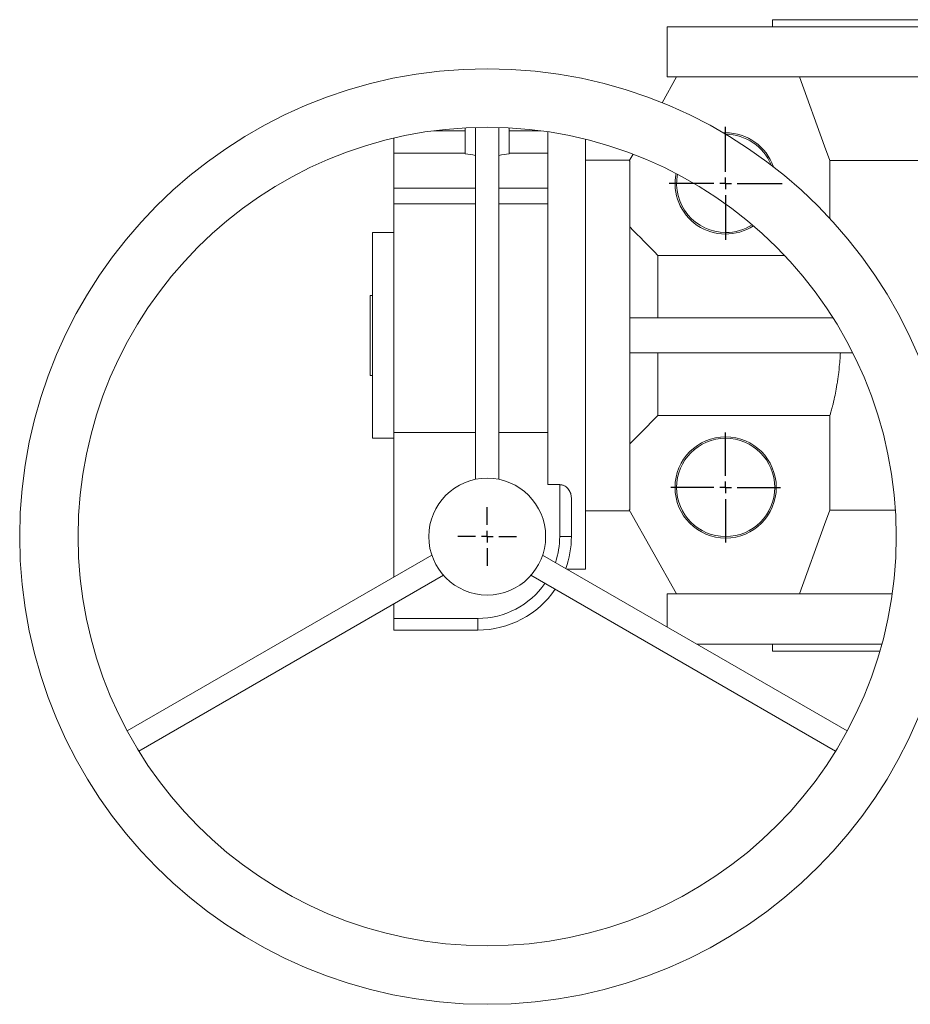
# Model space of a CAD drawing. Header units: millimetres. Extents: x -179 to 1076, y -276 to 773.
# Tile 1 of 5: x -179 to 202, y -276 to 145. Entities that reach past the tile are written whole.
import ezdxf

# ---------------------------------------------------------------- set-up
doc = ezdxf.new("R2010")
doc.units = ezdxf.units.MM
doc.layers.add('FORMAT', color=7, linetype='Continuous')

# ---------------------------------------------------------------- blocks, each defined once
blk = doc.blocks.new('SW_CENTERMARKSYMBOL_2')
at = {"layer": 'FORMAT', "color": 0}
for p, q in [((0, 5), (0, 12.5)), ((-5, 0), (-12.5, 0)), ((0, 0), (-2.5, 0)), ((0, 0), (0, 2.5)), ((0, 0), (0, -2.5)), ((0, 0), (2.5, 0)), ((5, 0), (12.5, 0)), ((0, -5), (0, -12.5))]:
    blk.add_line(p, q, dxfattribs=at)
blk = doc.blocks.new('SW_CENTERMARKSYMBOL_5')
at = {"layer": 'FORMAT', "color": 0}
for p, q in [((0, 5), (0, 24.16)), ((-5, 0), (-24.16, 0)), ((0, 0), (-2.5, 0)), ((0, 0), (0, 2.5)), ((0, 0), (0, -2.5)), ((0, 0), (2.5, 0)), ((5, 0), (24.16, 0)), ((0, -5), (0, -24.16))]:
    blk.add_line(p, q, dxfattribs=at)
blk = doc.blocks.new('SW_CENTERMARKSYMBOL_6')
at = {"layer": 'FORMAT', "color": 0}
for p, q in [((0, 5), (0, 23.5)), ((-5, 0), (-23.5, 0)), ((0, 0), (-2.5, 0)), ((0, 0), (0, 2.5)), ((0, 0), (0, -2.5)), ((0, 0), (2.5, 0)), ((5, 0), (23.5, 0)), ((0, -5), (0, -23.5))]:
    blk.add_line(p, q, dxfattribs=at)

msp = doc.modelspace()

# ---------------------------------------------------------------- linework, layer by layer
at = {"color": 7, "linetype": 'Continuous', "lineweight": 15}
for p, q in [((142.535, 145.08), (142.535, 142.08)), ((327.535, 145.08), (142.535, 145.08)), ((97.535, 142.08), (97.535, 120.58)), ((222.535, 142.08), (97.535, 142.08)), ((101.535, 120.58), (95.331, 109.567)), ((222.535, 120.58), (97.535, 120.58)), ((11.09, 97.58), (-2.328, 97.58)), ((11.09, 87.786), (11.09, 98.825)), ((15.535, 99.008), (15.535, -51.422)), ((25.536, -51.421), (25.536, 99.008)), ((29.98, 87.786), (29.98, 98.825)), ((43.399, 97.58), (29.98, 97.58)), ((46.536, 97.138), (46.536, -53.725)), ((-19.465, 88.08), (-19.465, 94.447)), ((62.536, 93.965), (62.536, -89.92)), ((122.535, 96.736), (121.521, 96.712)), ((-19.465, 88.08), (11.09, 88.08)), ((-19.465, 73.08), (-19.465, 88.08)), ((29.98, 88.08), (46.536, 88.08)), ((81.535, 85.08), (62.536, 85.08)), ((82.941, 87.575), (81.324, 84.704)), ((81.324, 84.704), (81.535, 84.704)), ((81.535, -64.544), (81.535, 84.704)), ((487.969, 84.863), (167.102, 84.863)), ((167.102, 84.863), (167.102, 60.161)), ((-19.465, 66.358), (-19.465, 73.08)), ((-19.465, 66.358), (15.535, 66.358)), ((-19.465, -31.48), (-19.465, 66.358)), ((25.536, 66.358), (46.536, 66.358)), ((-19.465, 54.08), (-28.465, 54.08)), ((-28.465, -33.92), (-28.465, 54.08)), ((93.535, 44.267), (93.535, 17.58)), ((93.535, 44.267), (147.736, 44.267)), ((-29.465, -7.003), (-29.465, 27.163)), ((-29.465, 27.163), (-28.465, 27.163)), ((81.535, 17.58), (168.464, 17.58)), ((81.535, 2.58), (176.941, 2.58)), ((93.535, 2.58), (93.535, -24.107)), ((-29.465, -7.003), (-28.465, -7.003)), ((167.102, -24.107), (93.535, -24.107)), ((167.102, -24.107), (167.102, -64.703)), ((-19.465, -31.48), (15.535, -31.48)), ((-19.465, -93.241), (-19.465, -31.48)), ((25.536, -31.48), (46.536, -31.48)), ((-28.465, -33.92), (-19.465, -33.92)), ((51.535, -53.725), (46.536, -53.725)), ((56.535, -59.318), (56.535, -75.92)), ((62.536, -64.92), (81.535, -64.92)), ((81.535, -64.544), (81.324, -64.544)), ((101.535, -100.42), (81.324, -64.544)), ((195.176, -64.703), (167.102, -64.703)), ((-3.178, -83.838), (-133.457, -159.054)), ((174.528, -159.054), (44.252, -83.839)), ((-128.457, -167.715), (1.819, -92.5)), ((39.249, -92.498), (169.528, -167.715)), ((54.784, -89.92), (62.536, -89.92)), ((97.535, -100.42), (97.535, -114.603)), ((193.812, -100.42), (97.535, -100.42)), ((-19.465, -110.92), (-19.465, -104.788)), ((-19.465, -115.92), (-19.465, -110.92)), ((16.536, -115.92), (-19.465, -115.92)), ((189.382, -121.92), (110.21, -121.92)), ((142.535, -121.92), (142.535, -124.92)), ((188.535, -124.92), (142.535, -124.92))]:
    msp.add_line(p, q, dxfattribs=at)
at = {"color": 8, "linetype": 'Continuous', "lineweight": 0}
for p, q in [((15.535, 73.08), (-19.465, 73.08)), ((46.536, 73.08), (25.536, 73.08)), ((51.535, -75.92), (51.535, -53.725)), ((51.535, -75.92), (56.535, -75.92)), ((-19.465, -110.92), (16.536, -110.92)), ((16.536, -110.92), (16.536, -115.92))]:
    msp.add_line(p, q, dxfattribs=at)
at = {"color": 7, "linetype": 'Continuous', "lineweight": 15, "flags": 128}
for points in [[(154.06, 120.58), (164.877, 90.955), (167.102, 84.863)], [(167.102, -64.703), (164.877, -70.795), (154.06, -100.42)]]:
    msp.add_lwpolyline(points, dxfattribs=at)
at = {"color": 7, "linetype": 'Continuous', "lineweight": 15}
for centre, radius in [((20.535, -75.92), 200), ((20.535, -75.92), 175), ((122.535, -54.92), 21.656), ((122.535, -54.92), 21), ((20.535, -75.92), 25)]:
    msp.add_circle(centre, radius, dxfattribs=at)
for centre, radius, start, end in [((122.535, 75.08), 21.656, 19.237, 90), ((122.535, 75.08), 21, 22.08303, 89.83917), ((122.535, 75.08), 21.656, 168.68656, 303.23564), ((122.535, 75.08), 21, 169.21021, 270), ((122.535, 75.08), 21, 270, 302.71199), ((16.535, -75.92), 40, 340.07866, 0), ((16.535, -75.92), 40, 270, 325.69878)]:
    msp.add_arc(centre, radius, start, end, dxfattribs=at)
at = {"color": 8, "linetype": 'Continuous', "lineweight": 0}
for start, end in [(341.53696, 0), (270, 325.0829)]:
    msp.add_arc((16.535, -75.92), 35, start, end, dxfattribs=at)
at = {"color": 7, "linetype": 'Continuous', "lineweight": 15}
for centre, start_param, end_param in [((5.976, 73.08), 1.1939825, 1.3726303), ((35.095, 73.08), 1.7689623, 1.9476101)]:
    msp.add_ellipse(centre, major_axis=(25.981, 0), ratio=0.5773503, start_param=start_param, end_param=end_param, dxfattribs=at)
for points in [[(81.535, 56.478), (85.545, 52.416), (89.548, 48.349), (93.535, 44.267)], [(93.535, -24.107), (89.548, -28.19), (85.545, -32.257), (81.535, -36.318)]]:
    msp.add_open_spline(points, degree=3, dxfattribs=at)
for points, knots in [([(167.102, -24.107), (167.171, -23.929), (167.245, -23.721), (167.405, -23.247), (167.49, -22.98), (167.757, -22.102), (167.952, -21.412), (168.263, -20.221), (168.37, -19.799), (168.589, -18.901), (168.701, -18.424), (169.042, -16.923), (169.271, -15.839), (169.725, -13.508), (169.949, -12.262), (170.272, -10.268), (170.378, -9.579), (170.582, -8.178), (170.68, -7.465), (170.959, -5.287), (171.127, -3.784), (171.344, -1.453), (171.411, -0.663), (171.531, 0.943), (171.585, 1.761), (171.632, 2.58)], [0, 0, 0, 0, 0.0625, 0.0625, 0.125, 0.125, 0.25, 0.25, 0.3125, 0.3125, 0.375, 0.375, 0.5, 0.5, 0.625, 0.625, 0.6875, 0.6875, 0.75, 0.75, 0.875, 0.875, 0.9375, 0.9375, 1, 1, 1, 1]), ([(51.535, -53.725), (51.741, -53.725), (51.949, -53.74), (52.358, -53.802), (52.556, -53.847), (52.941, -53.962), (53.13, -54.034), (53.486, -54.195), (53.655, -54.285), (54.139, -54.579), (54.432, -54.809), (54.946, -55.296), (55.171, -55.555), (55.57, -56.099), (55.742, -56.382), (56.032, -56.954), (56.151, -57.243), (56.342, -57.83), (56.415, -58.129), (56.511, -58.726), (56.535, -59.023), (56.535, -59.318)], [0, 0, 0, 0, 0.0625, 0.0625, 0.125, 0.125, 0.1875, 0.1875, 0.25, 0.25, 0.375, 0.375, 0.5, 0.5, 0.625, 0.625, 0.75, 0.75, 0.875, 0.875, 1, 1, 1, 1])]:
    msp.add_open_spline(points, degree=3, knots=knots, dxfattribs=at)

# ---------------------------------------------------------------- block references
at = {"layer": 'FORMAT', "color": 7}
for name, p in [('SW_CENTERMARKSYMBOL_5', (122.535, 75.08)), ('SW_CENTERMARKSYMBOL_6', (122.535, -54.92)), ('SW_CENTERMARKSYMBOL_2', (20.535, -75.92))]:
    msp.add_blockref(name, p, dxfattribs=at)

doc.saveas('drawing.dxf')
